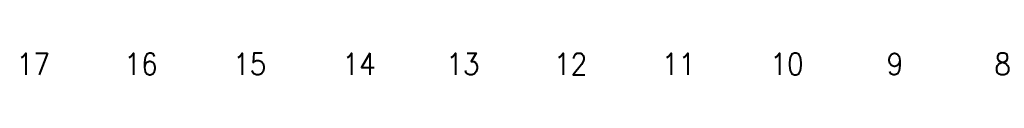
# Model space of a CAD drawing. Header units: metres. Extents: x -167 to -48, y -1901 to -1817.
# Tile 35 of 55: x -124.046 to -87.592, y -1838.241 to -1837.42. Entities that reach past the tile are written whole.
import ezdxf
from ezdxf.enums import TextEntityAlignment as Align

# ---------------------------------------------------------------- set-up
doc = ezdxf.new("R2010")
doc.units = ezdxf.units.M
doc.header["$MEASUREMENT"] = 0
doc.layers.add('Level 1', color=1, linetype='Continuous', lineweight=0)
doc.styles.add('Style-STANDARD', font='STANDARD.shx')

msp = doc.modelspace()

# ---------------------------------------------------------------- texts
at = {"layer": 'Level 1', "color": 11, "linetype": 'Continuous', "lineweight": 0, "style": 'Style-STANDARD'}
for s, height, p in [('17', 0.7929, (-123.541, -1838.227)), ('16', 0.7929, (-119.554, -1838.227)), ('15', 0.7929, (-115.528, -1838.227)), ('14', 0.7929, (-111.481, -1838.227)), ('13', 0.7929, (-107.637, -1838.227)), ('12', 0.7929, (-103.649, -1838.227)), ('11', 0.7929, (-99.65, -1838.227)), ('10', 0.7929, (-95.639, -1838.227)), ('9', 0.793, (-91.643, -1838.227)), ('8', 0.793, (-87.658, -1838.227))]:
    msp.add_text(s, height=height, dxfattribs=at).set_placement(p, align=Align.CENTER)

doc.saveas('drawing.dxf')
